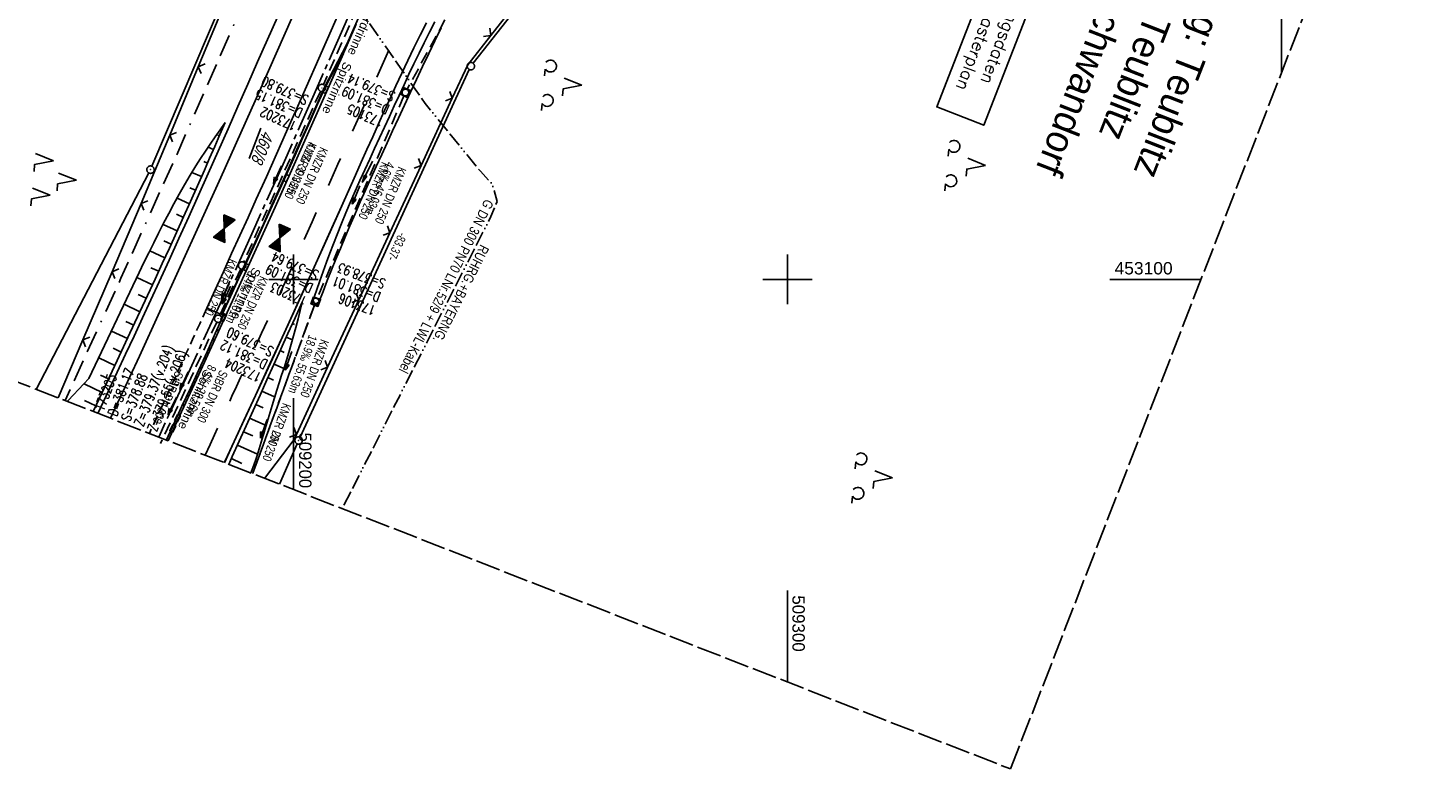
# Model space of a CAD drawing. Extents: x 508935 to 509681, y 453001 to 454023.
# Tile 2 of 36: x 509146 to 509430, y 453001 to 453151. Entities that reach past the tile are written whole.
import ezdxf

# ---------------------------------------------------------------- set-up
doc = ezdxf.new("R2010")
doc.units = 0
doc.header["$LTSCALE"] = 10
doc.header["$MEASUREMENT"] = 0
for name, pattern in [('ACAD_ISO13W100', [36, 12, -3, 12, -3, 0, -3, 0, -3]), ('ACAD_ISO16W100', [73, 15, -6.5, 15, -6.5, 15, -7, 1, -7]), ('ACHSE', [5.5, 4, -0.5, 0.5, -0.5]), ('AUSGEZOGEN', [0]), ('LT00', [0]), ('LT02', [0.4, 0.2, -0.2]), ('LT11', [0.3, 0.2, -0.1]), ('LT12', [0.4, 0.3, -0.1]), ('LT14', [0.6, 0.5, -0.1]), ('STRICHLINIE2', [0.375, 0.25, -0.125])]:
    doc.linetypes.add(name, pattern=pattern)
doc.layers.get('0').update_dxf_attribs({"linetype": 'LT00'})
for name, color, linetype in [('--EK_FBR', 1, 'LT00'), ('--EK_Halt-Pfeil', 4, 'LT00'), ('--EK_Haltung', 7, 'STRICHLINIE2'), ('--EK_Haltung-Text', 140, 'LT00'), ('--EK_Schacht-Text', 5, 'LT00'), ('--EL_DFK_AB_L', 21, 'LT00'), ('--EL_DFK_AB_P', 7, 'LT00'), ('--EL_Halt-Pfeil', 4, 'LT00'), ('--EL_Haltung', 182, 'STRICHLINIE2'), ('--EL_Haltung-Text', 182, 'LT00'), ('--EL_TEXT_KASTEN', 182, 'Continuous'), ('-AX-093', 35, 'ACHSE'), ('-HTP-40O', 11, 'Continuous'), ('-HTP-40W', 11, 'Continuous'), ('ABSTAND', 8, 'LT00'), ('BAB-KABEL', 220, 'ACAD_ISO16W100'), ('DFK_AB_FLNR', 7, 'Continuous'), ('DFK_AB_L', 21, 'LT00'), ('DFK_AB_P', 7, 'LT00'), ('DFK_NUTZUNG', 250, 'LT00'), ('DL', 182, 'LT12'), ('DL_PFEIL', 201, 'LT00'), ('DL_TEXT', 182, 'LT00'), ('GASLTG', 250, 'ACAD_ISO13W100'), ('GASLTG_TEXT', 250, 'Continuous'), ('GRENZNAME_A', 250, 'Continuous'), ('MITTELSTREIFEN-Ü_LINIE', 250, 'LT11'), ('PFEIL', 140, 'AUSGEZOGEN'), ('RINNE_TEXT', 11, 'Continuous'), ('SCHLITZRINNE', 182, 'LT00'), ('V118_AFBR_BAB', 250, 'LT00'), ('V118_BOESCH', 250, 'LT00'), ('V118_BOSCHUNG', 250, 'LT00'), ('V118_GRABEN', 250, 'LT00'), ('V118_H_BORD', 8, 'LT00'), ('V118_KA_MULD', 182, 'LT00'), ('V118_KA_PRUF', 182, 'LT00'), ('V118_LD_MARK', 250, 'LT00'), ('V118_LG_MARK', 250, 'LT02'), ('V118_PARK_MS', 1, 'LT00'), ('V118_RASTER', 250, 'LT00'), ('V118_RINNE', 182, 'LT00'), ('V118_SCHLITZR', 182, 'LT00'), ('V118_SINKK', 182, 'LT00'), ('V118_ZAUN', 40, 'LT00')]:
    doc.layers.add(name, color=color, linetype=linetype)
doc.layers.add('-BLATT_118-RAND', color=7, linetype='LT14', plot=False)
doc.styles.add('Arial', font='ARIAL.TTF')
doc.styles.add('Haltungsbeschriftung', font='ARIAL.TTF', dxfattribs={"width": 0.75})
doc.styles.add('ROMANS', font='romans.shx', dxfattribs={"width": 0.8})
doc.styles.add('schachtbeschriftung', font='romans.shx', dxfattribs={"width": 0.75, "height": 2})
doc.styles.get("Standard").update_dxf_attribs({"font": 'ARIAL.TTF'})
doc.styles.add('UNIR-H', font='unir_h.shx', dxfattribs={"width": 0.8})
doc.styles.add('Versorgungsltg', font='ARIAL.TTF', dxfattribs={"width": 0.8, "height": 2})

# ---------------------------------------------------------------- blocks, each defined once
blk = doc.blocks.new('SYMB0003')
at = {"color": 0, "linetype": 'ByBlock'}
for p, q in [((-0.015712, 0), (0.010166, 0.012015)), ((0, -0.021257), (-0.015712, 0)), ((0.010166, 0.012015), (0, -0.021257))]:
    blk.add_line(p, q, dxfattribs=at)
for points in [[(-0.031395, 0.499013), (-0.093691, 0.491144), (-0.154509, 0.475528), (-0.21289, 0.452414), (-0.267913, 0.422164), (-0.318712, 0.385257), (-0.364484, 0.342274), (-0.404509, 0.293893), (-0.438154, 0.240877), (-0.464888, 0.184062), (-0.484292, 0.124345), (-0.496058, 0.062667), (-0.5, 0)], [(-0.5, 0), (-0.496058, -0.062667), (-0.484292, -0.124345), (-0.464888, -0.184062), (-0.438154, -0.240877), (-0.404509, -0.293893), (-0.364485, -0.342274), (-0.318712, -0.385257), (-0.267914, -0.422164), (-0.21289, -0.452414), (-0.154509, -0.475529), (-0.093691, -0.491144), (-0.031395, -0.499014), (0.031395, -0.499014)], [(0.5, 0), (0.496057, 0.062667), (0.484292, 0.124345), (0.464888, 0.184062), (0.438153, 0.240877), (0.404509, 0.293893), (0.364484, 0.342274), (0.318712, 0.385257), (0.267913, 0.422164), (0.21289, 0.452414), (0.154509, 0.475528), (0.093691, 0.491144), (0.031395, 0.499013), (-0.031395, 0.499013)], [(0.031395, -0.499014), (0.093691, -0.491144), (0.154509, -0.475529), (0.21289, -0.452414), (0.267914, -0.422164), (0.318712, -0.385257), (0.364485, -0.342274), (0.404509, -0.293893), (0.438154, -0.240877), (0.464889, -0.184062), (0.484292, -0.124345), (0.496058, -0.062667), (0.5, 0)]]:
    blk.add_lwpolyline(points, dxfattribs=at)
blk = doc.blocks.new('SYMB7221')
at = {"color": 0, "linetype": 'ByBlock'}
for p, q in [((0, 0.435), (-0.11, 0.065)), ((0.11, 0.065), (0, 0.435)), ((0.25, 0.065), (0.11, 0.065)), ((-0.35, -0.065), (-0.46, -0.435)), ((0.35, -0.065), (0.24, -0.435))]:
    blk.add_line(p, q, dxfattribs=at)
for points in [[(-0.1, -0.435), (-0.24, -0.435), (-0.35, -0.065)], [(0.6, -0.435), (0.46, -0.435), (0.35, -0.065)]]:
    blk.add_lwpolyline(points, dxfattribs=at)
blk = doc.blocks.new('SYMB7201')
at = {"color": 0, "linetype": 'ByBlock'}
for p, q in [((0, 0.385), (-0.11, 0.015)), ((-0.255, -0.385), (-0.115, -0.385)), ((0.445, -0.385), (0.585, -0.385))]:
    blk.add_line(p, q, dxfattribs=at)
for points in [[(0.25, 0.015), (0.11, 0.015), (0, 0.385)], [(-0.393816, -0.383308), (-0.416239, -0.362945), (-0.432849, -0.337617), (-0.442589, -0.308936), (-0.444836, -0.27873), (-0.439449, -0.248923), (-0.426769, -0.221415), (-0.407606, -0.197958), (-0.38318, -0.180047), (-0.355047, -0.168823), (-0.325, -0.165), (-0.294953, -0.168823), (-0.26682, -0.180047), (-0.242394, -0.197959), (-0.223231, -0.221415), (-0.210551, -0.248923), (-0.205164, -0.27873), (-0.207411, -0.308936), (-0.21715, -0.337617), (-0.233761, -0.362945), (-0.256184, -0.383308)], [(0.306185, -0.383308), (0.283761, -0.362945), (0.267151, -0.337617), (0.257411, -0.308936), (0.255164, -0.27873), (0.260552, -0.248923), (0.273231, -0.221415), (0.292394, -0.197958), (0.31682, -0.180047), (0.344953, -0.168823), (0.375, -0.165), (0.405047, -0.168823), (0.43318, -0.180047), (0.457606, -0.197959), (0.476769, -0.221415), (0.489449, -0.248923), (0.494836, -0.27873), (0.492589, -0.308936), (0.48285, -0.337617), (0.466239, -0.362945), (0.443816, -0.383308)]]:
    blk.add_lwpolyline(points, dxfattribs=at)
blk = doc.blocks.new('Pfreil3')
at = {"layer": 'PFEIL'}
blk.add_hatch(color=256, dxfattribs=at).paths.add_polyline_path([(-1.55, 0.27), (-1.55, -0.27), (0, 0)])
for p, q in [((-1.55, 0), (-4.83, 0)), ((-1.55, -0.27), (-1.55, 0.27)), ((-1.55, 0.27), (0, 0)), ((0, 0), (-1.55, -0.27))]:
    blk.add_line(p, q, dxfattribs=at)
blk = doc.blocks.new('SYMB0652')
at = {"color": 0, "linetype": 'ByBlock'}
blk.add_lwpolyline([(-0.15, -0.075), (0.15, -0.075), (0.15, 0.075), (-0.15, 0.075), (-0.15, -0.075)], dxfattribs=at)
blk = doc.blocks.new('SYMB1210')
at = {"color": 0, "linetype": 'ByBlock'}
blk.add_line((0.018815, -0.179014), (0.055623, -0.17119), dxfattribs=at)
for points in [[(-0.2, -0.2), (-0.2, 0.2), (0.2, 0.2), (0.2, -0.2), (-0.2, -0.2)], [(0.018815, 0.179014), (-0.018815, 0.179014), (-0.055623, 0.17119), (-0.09, 0.155885), (-0.120444, 0.133766), (-0.145623, 0.105801), (-0.164438, 0.073213), (-0.176067, 0.037424), (-0.18, 0)], [(-0.18, 0), (-0.176067, -0.037424), (-0.164438, -0.073213), (-0.145623, -0.105801), (-0.120444, -0.133766), (-0.09, -0.155885), (-0.055623, -0.17119), (-0.018815, -0.179014), (0.018815, -0.179014)], [(0.18, 0), (0.176067, 0.037424), (0.164438, 0.073213), (0.145623, 0.105801), (0.120444, 0.133766), (0.09, 0.155885), (0.055623, 0.17119), (0.018815, 0.179014)], [(0.055623, -0.17119), (0.09, -0.155885), (0.120444, -0.133766), (0.145623, -0.105801), (0.164438, -0.073213), (0.176067, -0.037424), (0.18, 0)]]:
    blk.add_lwpolyline(points, dxfattribs=at)
blk = doc.blocks.new('SYMB0024')
at = {"color": 0, "linetype": 'ByBlock'}
for p, q in [((-0.5, 0.5), (0, 0)), ((0, 0), (0.5, 0.5))]:
    blk.add_line(p, q, dxfattribs=at)
blk = doc.blocks.new('SYMB0070')
at = {"color": 0, "linetype": 'ByBlock'}
for p, q in [((-0.5, 0), (0.2, 0)), ((0.5, 0), (0.2, 0.1)), ((0.2, 0.1), (0.2, 0)), ((0.468, 0), (0.21, 0.086)), ((0.21, 0.086), (0.21, -0.086)), ((0.21, -0.086), (0.468, 0)), ((0.22, -0.072), (0.437, 0)), ((0.23, -0.058), (0.405, 0)), ((0.24, -0.045), (0.374, 0)), ((0.342, 0), (0.25, 0.031)), ((0.25, 0.031), (0.25, -0.031)), ((0.25, -0.031), (0.342, 0)), ((0.26, -0.017), (0.31, 0)), ((0.27, -0.003), (0.279, 0))]:
    blk.add_line(p, q, dxfattribs=at)
for points in [[(0.2, 0), (0.2, -0.1), (0.5, 0)], [(0.437, 0), (0.22, 0.072), (0.22, -0.072)], [(0.405, 0), (0.23, 0.058), (0.23, -0.058)], [(0.374, 0), (0.24, 0.045), (0.24, -0.045)], [(0.31, 0), (0.26, 0.017), (0.26, -0.017)], [(0.279, 0), (0.27, 0.003), (0.27, -0.003)]]:
    blk.add_lwpolyline(points, dxfattribs=at)
blk = doc.blocks.new('SYMB72')
at = {"color": 0, "linetype": 'ByBlock'}
for p, q in [((-0.5, -0.25), (-0.5, 0.25)), ((-0.5, 0.25), (0, 0)), ((-0.5, -0.25), (-0.5, 0.25)), ((0, 0), (-0.5, -0.25)), ((-0.48, -0.24), (-0.48, 0.24)), ((-0.46, -0.23), (-0.46, 0.23)), ((-0.44, -0.22), (-0.44, 0.22)), ((-0.42, -0.21), (-0.42, 0.21)), ((-0.4, -0.2), (-0.4, 0.2)), ((-0.38, -0.19), (-0.38, 0.19)), ((-0.36, -0.18), (-0.36, 0.18)), ((-0.34, -0.17), (-0.34, 0.17)), ((-0.32, -0.16), (-0.32, 0.16)), ((-0.3, -0.15), (-0.3, 0.15)), ((-0.28, -0.14), (-0.28, 0.14)), ((-0.26, -0.13), (-0.26, 0.13)), ((-0.24, -0.12), (-0.24, 0.12)), ((-0.22, -0.11), (-0.22, 0.11)), ((-0.2, -0.1), (-0.2, 0.1)), ((-0.18, -0.09), (-0.18, 0.09)), ((-0.16, -0.08), (-0.16, 0.08)), ((-0.14, -0.07), (-0.14, 0.07)), ((-0.12, -0.06), (-0.12, 0.06)), ((-0.1, -0.05), (-0.1, 0.05)), ((-0.08, -0.04), (-0.08, 0.04)), ((-0.06, -0.03), (-0.06, 0.03)), ((-0.04, -0.02), (-0.04, 0.02)), ((-0.02, -0.01), (-0.02, 0.01)), ((0.02, -0.01), (0.02, 0.01)), ((0.04, -0.02), (0.04, 0.02)), ((0.06, -0.03), (0.06, 0.03)), ((0.08, -0.04), (0.08, 0.04)), ((0.1, -0.05), (0.1, 0.05)), ((0.12, -0.06), (0.12, 0.06)), ((0.14, -0.07), (0.14, 0.07)), ((0.16, -0.08), (0.16, 0.08)), ((0.18, -0.09), (0.18, 0.09)), ((0.2, -0.1), (0.2, 0.1)), ((0.22, -0.11), (0.22, 0.11)), ((0.24, -0.12), (0.24, 0.12)), ((0.26, -0.13), (0.26, 0.13)), ((0.28, -0.14), (0.28, 0.14)), ((0.3, -0.15), (0.3, 0.15)), ((0.32, -0.16), (0.32, 0.16)), ((0.34, -0.17), (0.34, 0.17)), ((0.36, -0.18), (0.36, 0.18)), ((0.38, -0.19), (0.38, 0.19)), ((0.4, -0.2), (0.4, 0.2)), ((0.42, -0.21), (0.42, 0.21)), ((0.44, -0.22), (0.44, 0.22)), ((0.46, -0.23), (0.46, 0.23)), ((0.48, -0.24), (0.48, 0.24)), ((0.5, -0.25), (0.5, 0.25))]:
    blk.add_line(p, q, dxfattribs=at)
at = {"color": 0, "linetype": 'ByBlock', "flags": 128}
blk.add_lwpolyline([(0, 0), (0.5, 0.25), (0.5, -0.25), (0, 0)], dxfattribs=at)

msp = doc.modelspace()

# ---------------------------------------------------------------- linework, layer by layer
at = {"layer": '--EK_FBR', "color": 2}
for points in [[(509210.08, 453155.99), (509207.6, 453150.33), (509205.11, 453144.67), (509202.62, 453139.01), (509200.6, 453134.45), (509198.58, 453129.89), (509196.55, 453125.33), (509194.51, 453120.77), (509192.46, 453116.22), (509190.8, 453112.55), (509189.13, 453108.88), (509187.46, 453105.21), (509185.79, 453101.54), (509184.11, 453097.87), (509182.44, 453094.2)], [(509226.91, 453151.93), (509225.63, 453149.4), (509224.37, 453146.86), (509223.14, 453144.31), (509221.92, 453141.75), (509220.72, 453139.19), (509219.53, 453136.62), (509218.35, 453134.04), (509217.18, 453131.45), (509216.02, 453128.87), (509214.86, 453126.28), (509213.71, 453123.69), (509212.55, 453121.1), (509209.69, 453114.72), (509206.82, 453108.34), (509203.94, 453101.97), (509201.04, 453095.6), (509198.14, 453089.24), (509195.22, 453082.88), (509192.3, 453076.53), (509189.95, 453071.44), (509187.59, 453066.35), (509185.99, 453062.91)], [(509212.68, 453151.62), (509210.88, 453147.48)], [(509186.19, 453092.56), (509196.27, 453114.62), (509206.97, 453138.57), (509210.88, 453147.48)]]:
    msp.add_lwpolyline(points, dxfattribs=at)
at = {"layer": '--EK_FBR'}
for points in [[(509160.38, 453072.89), (509162.57, 453077.55), (509164.28, 453081.21), (509166, 453084.87), (509167.7, 453088.52), (509169.41, 453092.19), (509171.1, 453095.85), (509172.79, 453099.52), (509174.79, 453103.89), (509176.79, 453108.28), (509178.77, 453112.67), (509180.74, 453117.06), (509182.71, 453121.45), (509184.72, 453125.96), (509186.73, 453130.46), (509188.73, 453134.97), (509190.73, 453139.48), (509192.73, 453143.98), (509194.75, 453148.53), (509196.76, 453153.08), (509197.08, 453153.79)], [(509196.76, 453153.08), (509194.75, 453148.53), (509192.73, 453143.98), (509190.73, 453139.48), (509188.73, 453134.97), (509186.73, 453130.46), (509184.72, 453125.96), (509182.71, 453121.45), (509180.74, 453117.06), (509178.77, 453112.67), (509176.79, 453108.28), (509174.79, 453103.89), (509172.79, 453099.52), (509171.1, 453095.85), (509169.41, 453092.19), (509167.7, 453088.52), (509166, 453084.87), (509164.28, 453081.21), (509162.57, 453077.55), (509160.38, 453072.89)], [(509185.56, 453092.9), (509185.51, 453092.92), (509185.17, 453093.02), (509184.83, 453093.14), (509184.29, 453093.35), (509183.76, 453093.58), (509183.1, 453093.89), (509182.44, 453094.2)], [(509185.56, 453092.9), (509185.51, 453092.92), (509185.17, 453093.02), (509184.83, 453093.14), (509184.29, 453093.35), (509183.76, 453093.58), (509183.1, 453093.89), (509182.44, 453094.2)]]:
    msp.add_lwpolyline(points, dxfattribs=at)
at = {"layer": '--EK_FBR', "color": 0}
for points in [[(509206.55, 453147.93), (509205.11, 453144.67), (509202.62, 453139.01), (509200.6, 453134.45), (509198.58, 453129.89), (509196.55, 453125.33), (509194.51, 453120.77), (509192.46, 453116.22), (509190.8, 453112.55), (509189.13, 453108.88), (509187.46, 453105.21), (509185.79, 453101.54), (509184.11, 453097.87), (509182.44, 453094.2)], [(509186.19, 453092.56), (509196.27, 453114.62), (509206.97, 453138.57), (509210.11, 453145.73)], [(509185.98, 453062.92), (509186.23, 453063.45), (509189.27, 453069.99), (509192.3, 453076.53), (509195.71, 453083.94), (509199.11, 453091.36), (509202.5, 453098.78), (509205.86, 453106.21), (509209.21, 453113.65), (509212.55, 453121.1), (509213.71, 453123.69), (509214.86, 453126.28), (509216.02, 453128.87), (509217.18, 453131.45), (509218.35, 453134.04), (509219.53, 453136.62), (509220.71, 453139.18)]]:
    msp.add_lwpolyline(points, dxfattribs=at)
at = {"layer": '--EK_Haltung'}
for p, q in [((509221.85, 453175.42), (509206.04, 453139.41)), ((509241.43, 453172.25), (509223, 453138.47)), ((509205.43, 453138.04), (509189.9, 453103.49)), ((509222.35, 453137.12), (509204.79, 453096.2)), ((509189.29, 453102.12), (509185.05, 453092.72)), ((509204.23, 453094.81), (509191.72, 453060.69)), ((509184.43, 453091.36), (509173.07, 453066.8))]:
    msp.add_line(p, q, dxfattribs=at)
at = {"layer": '--EL_DFK_AB_L'}
for p, q in [((509171.32, 453122.89), (509223.85, 453245.91)), ((509278.19, 453196.94), (509236.35, 453143.73)), ((509201.34, 453068.09), (509235.58, 453142.46)), ((509147.9, 453077.75), (509170.68, 453121.53)), ((509197.15, 453058.57), (509200.73, 453066.72))]:
    msp.add_line(p, q, dxfattribs=at)
at = {"layer": '--EL_Haltung'}
for p, q in [((509221.85, 453175.42), (509206.04, 453139.41)), ((509241.43, 453172.25), (509223, 453138.47)), ((509205.43, 453138.04), (509189.9, 453103.49)), ((509222.35, 453137.12), (509204.79, 453096.2)), ((509189.29, 453102.12), (509185.05, 453092.72)), ((509204.23, 453094.81), (509191.72, 453060.69)), ((509184.43, 453091.36), (509173.07, 453066.8))]:
    msp.add_line(p, q, dxfattribs=at)
at = {"layer": '--EL_TEXT_KASTEN'}
msp.add_lwpolyline([(509353.99, 453195.92), (509330.22, 453134.9), (509339.75, 453131.19), (509363.51, 453192.21)], close=True, dxfattribs=at)
at = {"layer": '-AX-093', "ltscale": 0.2}
msp.add_lwpolyline([(509317.22, 453412.77), (509308.71, 453390.73), (509300.12, 453368.71), (509291.45, 453346.73), (509282.71, 453324.77), (509273.9, 453302.85), (509270.59, 453294.68), (509264.75, 453280.31), (509258.87, 453265.95), (509252.95, 453251.61), (509247, 453237.28), (509241.01, 453222.98), (509234.98, 453208.68), (509228.91, 453194.41), (509222.8, 453180.15), (509216.64, 453165.91), (509210.43, 453151.7), (509204.18, 453137.5), (509197.87, 453123.33), (509191.52, 453109.18), (509185.11, 453095.05), (509178.64, 453080.95), (509172.69, 453068.09)], dxfattribs=at)
at = {"layer": '-BLATT_118-RAND'}
msp.add_lwpolyline([(509270.78, 454022.55), (508935.15, 453160.59), (509345.16, 453000.94), (509680.8, 453862.9), (509270.78, 454022.55)], dxfattribs=at)
at = {"layer": 'BAB-KABEL', "ltscale": 0.03, "flags": 128}
msp.add_lwpolyline([(509470.5, 453944.78), (509458.21, 453903.63), (509438.35, 453830.97), (509425.01, 453786.03), (509416.39, 453764.9), (509399.93, 453736.19), (509391.24, 453726.85), (509356.85, 453688.51), (509364.57, 453673.95), (509363.84, 453665.8), (509354.5, 453630.09), (509353.32, 453624.95), (509351.14, 453623.78), (509343.56, 453618.4), (509335.99, 453613.31), (509348.5, 453587.19), (509341.22, 453550.18), (509337.42, 453531.65), (509314.68, 453503.08), (509303.74, 453489.8), (509300.96, 453447.52), (509302.85, 453431.61), (509291.05, 453400.17), (509282.59, 453378.58), (509275.73, 453361.07), (509266.26, 453337.01), (509263.49, 453328.72), (509250.64, 453294.88), (509245.89, 453283.23), (509235.17, 453259.78), (509212.85, 453210.09), (509199.32, 453179.06), (509194.55, 453166.61), (509176.33, 453125.19), (509165.06, 453100.23), (509153.73, 453075.48)], dxfattribs=at)
at = {"layer": 'DFK_AB_L'}
for p, q in [((509171.32, 453122.89), (509223.85, 453245.91)), ((509278.19, 453196.94), (509236.35, 453143.73)), ((509201.34, 453068.09), (509235.58, 453142.46)), ((509147.9, 453077.75), (509170.68, 453121.53)), ((509197.15, 453058.57), (509200.73, 453066.72))]:
    msp.add_line(p, q, dxfattribs=at)
at = {"layer": 'DL'}
msp.add_line((509204.23, 453094.81), (509191.72, 453060.69), dxfattribs=at)
at = {"layer": 'GASLTG', "ltscale": 0.025, "flags": 128}
msp.add_lwpolyline([(509459.38, 453949.11), (509450.2, 453919.85), (509421.35, 453829.74), (509387.43, 453752.09), (509387.15, 453749.69), (509386.64, 453747.99), (509386.11, 453746.64), (509385.69, 453745.92), (509384.19, 453743.86), (509374.9, 453735.13), (509347.99, 453710.57), (509336.99, 453701.01), (509323.7, 453693.59), (509283.73, 453672.57), (509252.46, 453655.66), (509248.05, 453653.59), (509245.29, 453652.33), (509242.73, 453646.85), (509241.02, 453642.69), (509234.18, 453624.45), (509228.88, 453610.74), (509200.15, 453529.41), (509193.92, 453514.6), (509160.39, 453424.95), (509155.13, 453408.75), (509155.36, 453404.52), (509170.12, 453341.46), (509176.16, 453307.48), (509192.32, 453255.42), (509195.12, 453180.84), (509226.67, 453135.57), (509237.82, 453121.89), (509240.24, 453119.27), (509241.22, 453115.74), (509239.95, 453112.7), (509210.11, 453054.13), (509209.86, 453053.62)], dxfattribs=at)
at = {"layer": 'MITTELSTREIFEN-Ü_LINIE', "flags": 128}
msp.add_lwpolyline([(509182.44, 453094.2), (509180.99, 453091.02), (509179.54, 453087.83), (509178.08, 453084.65), (509176.63, 453081.46), (509175.17, 453078.28), (509173.71, 453075.1), (509172.24, 453071.92), (509170.8, 453068.83)], dxfattribs=at)
at = {"layer": 'SCHLITZRINNE'}
for p, q in [((509181.23, 453081.66), (509186.19, 453092.56)), ((509184.55, 453089.93), (509184.78, 453089.47)), ((509185.44, 453091.79), (509185.65, 453091.37)), ((509183.69, 453088.03), (509183.92, 453087.57)), ((509182.82, 453086.13), (509183.06, 453085.67)), ((509176.04, 453070.43), (509181.23, 453081.66)), ((509181.09, 453082.34), (509181.33, 453081.87)), ((509181.96, 453084.24), (509182.19, 453083.77)), ((509180.23, 453080.45), (509180.46, 453079.99)), ((509178.49, 453076.66), (509178.71, 453076.22)), ((509179.36, 453078.55), (509179.58, 453078.1)), ((509177.62, 453074.77), (509177.84, 453074.33)), ((509174.59, 453067.36), (509176.04, 453070.43)), ((509175.87, 453071.01), (509176.1, 453070.56)), ((509176.75, 453072.89), (509176.96, 453072.46)), ((509175, 453069.13), (509175.22, 453068.69))]:
    msp.add_line(p, q, dxfattribs=at)
msp.add_lwpolyline([(509174.59, 453067.36), (509176.04, 453070.43), (509181.23, 453081.66), (509186.19, 453092.56)], dxfattribs=at)
at = {"layer": 'V118_AFBR_BAB', "color": 0}
for points in [[(509210.08, 453155.99), (509207.6, 453150.33), (509205.11, 453144.67), (509202.62, 453139.01), (509200.6, 453134.45), (509198.58, 453129.89), (509196.55, 453125.33), (509194.51, 453120.77), (509192.46, 453116.22), (509190.8, 453112.55), (509189.13, 453108.88), (509187.46, 453105.21), (509185.79, 453101.54), (509184.11, 453097.87), (509182.44, 453094.2)], [(509226.91, 453151.93), (509225.63, 453149.4), (509224.37, 453146.86), (509223.14, 453144.31), (509221.92, 453141.75), (509220.72, 453139.19), (509219.53, 453136.62), (509218.35, 453134.04), (509217.18, 453131.45), (509216.02, 453128.87), (509214.86, 453126.28), (509213.71, 453123.69), (509212.55, 453121.1), (509209.69, 453114.72), (509206.82, 453108.34), (509203.94, 453101.97), (509201.04, 453095.6), (509198.14, 453089.24), (509195.22, 453082.88), (509192.3, 453076.53), (509189.95, 453071.44), (509187.59, 453066.35), (509185.99, 453062.91)], [(509212.68, 453151.62), (509210.88, 453147.48)]]:
    msp.add_lwpolyline(points, dxfattribs=at)
at = {"layer": 'V118_AFBR_BAB'}
msp.add_lwpolyline([(509196.76, 453153.08), (509194.75, 453148.53), (509192.73, 453143.98), (509190.73, 453139.48), (509188.73, 453134.97), (509186.73, 453130.46), (509184.72, 453125.96), (509182.71, 453121.45), (509180.74, 453117.06), (509178.77, 453112.67), (509176.79, 453108.28), (509174.79, 453103.89), (509172.79, 453099.52), (509171.1, 453095.85), (509169.41, 453092.19), (509167.7, 453088.52), (509166, 453084.87), (509164.28, 453081.21), (509162.57, 453077.55), (509160.38, 453072.89)], dxfattribs=at)
at = {"layer": 'V118_AFBR_BAB', "color": 2}
msp.add_lwpolyline([(509186.19, 453092.56), (509196.27, 453114.62), (509206.97, 453138.57), (509210.88, 453147.48)], dxfattribs=at)
at = {"layer": 'V118_BOESCH'}
for points in [[(509186.12, 453131.73), (509185.12, 453130.28), (509184.12, 453128.83), (509183.13, 453127.38), (509182.15, 453125.92), (509181.19, 453124.45), (509180.24, 453122.97), (509179.08, 453121.08), (509177.95, 453119.16), (509176.85, 453117.23), (509175.77, 453115.28), (509174.72, 453113.32), (509173.69, 453111.35), (509172.68, 453109.37), (509171.68, 453107.38), (509170.69, 453105.38), (509169.7, 453103.38), (509168.72, 453101.38), (509158.56, 453079.94), (509157.51, 453078.84), (509156.46, 453077.73), (509155.41, 453076.62), (509154.33, 453075.46), (509154.18, 453075.3)], [(509159.43, 453073.26), (509160.11, 453074.69), (509161.73, 453078.13), (509164.3, 453083.61), (509166.87, 453089.09), (509169.42, 453094.58), (509171.97, 453100.07), (509173.41, 453103.21), (509174.86, 453106.34), (509176.29, 453109.48), (509177.72, 453112.62), (509179.14, 453115.77), (509180.55, 453118.92), (509181.94, 453122.08), (509183, 453124.49), (509184.04, 453126.9), (509185.08, 453129.31), (509186.12, 453131.73)], [(509186.88, 453062.57), (509187.6, 453064.13), (509189, 453067.24), (509190.41, 453070.35), (509191.81, 453073.46), (509193.21, 453076.57), (509194.61, 453079.68), (509196.01, 453082.79), (509197.42, 453085.89), (509198.87, 453089.07), (509200.32, 453092.24), (509201.77, 453095.42)], [(509201.77, 453095.42), (509201.33, 453093.7), (509200.9, 453091.99), (509200.45, 453090.28), (509199.99, 453088.57), (509199.52, 453086.87), (509199.02, 453085.17), (509198.55, 453083.64), (509198.07, 453082.12), (509197.58, 453080.6), (509197.09, 453079.08), (509196.59, 453077.55), (509196.11, 453076.03), (509195.64, 453074.5), (509195.24, 453073.15), (509194.85, 453071.8), (509194.46, 453070.45), (509194.07, 453069.1), (509193.67, 453067.75), (509193.27, 453066.4), (509192.84, 453065.06), (509192.4, 453063.73), (509191.93, 453062.4), (509191.47, 453061.21), (509191.33, 453060.84)]]:
    msp.add_lwpolyline(points, dxfattribs=at)
at = {"layer": 'V118_BOSCHUNG'}
for p, q in [((509184.96, 453129.03), (509184.69, 453129.15)), ((509183.77, 453126.28), (509182.7, 453126.75)), ((509181.37, 453120.78), (509179.42, 453121.63)), ((509182.58, 453123.53), (509181.8, 453123.87)), ((509180.16, 453118.03), (509179.02, 453118.54)), ((509178.93, 453115.29), (509176.4, 453116.42)), ((509177.69, 453112.54), (509176.33, 453113.16)), ((509176.45, 453109.81), (509173.57, 453111.12)), ((509175.2, 453107.09), (509173.71, 453107.77)), ((509173.95, 453104.36), (509170.87, 453105.76)), ((509172.69, 453101.64), (509171.12, 453102.35)), ((509171.43, 453098.91), (509168.24, 453100.37)), ((509170.17, 453096.19), (509168.56, 453096.92)), ((509168.9, 453093.46), (509165.67, 453094.95)), ((509201.02, 453093.78), (509201.32, 453093.64)), ((509167.63, 453090.73), (509166.01, 453091.49)), ((509199.77, 453091.05), (509200.17, 453090.87)), ((509166.36, 453088.01), (509163.11, 453089.54)), ((509198.53, 453088.32), (509199.77, 453087.77)), ((509165.09, 453085.29), (509163.46, 453086.06)), ((509197.28, 453085.59), (509198.11, 453085.22)), ((509163.82, 453082.57), (509160.55, 453084.12)), ((509196.05, 453082.86), (509198.03, 453081.97)), ((509161.27, 453077.14), (509157.57, 453078.89)), ((509162.54, 453079.86), (509160.9, 453080.63)), ((509194.81, 453080.12), (509195.95, 453079.61)), ((509193.58, 453077.39), (509196.17, 453076.23)), ((509159.99, 453074.43), (509157.69, 453075.52)), ((509192.35, 453074.65), (509193.82, 453074)), ((509191.11, 453071.92), (509194.45, 453070.43)), ((509189.88, 453069.18), (509191.74, 453068.35)), ((509188.65, 453066.45), (509192.71, 453064.63)), ((509187.41, 453063.73), (509189.55, 453062.76))]:
    msp.add_line(p, q, dxfattribs=at)
at = {"layer": 'V118_GRABEN'}
for points in [[(509203.99, 453095.87), (509204.65, 453097.77), (509205.31, 453099.67), (509205.99, 453101.56), (509206.67, 453103.45), (509207.36, 453105.33), (509208.07, 453107.21), (509208.8, 453109.08), (509209.68, 453111.28), (509210.59, 453113.47), (509211.52, 453115.66), (509212.47, 453117.83), (509213.44, 453120), (509214.42, 453122.16), (509215.41, 453124.32), (509216.41, 453126.47), (509217.4, 453128.63), (509218.4, 453130.78), (509219.39, 453132.93), (509220.38, 453135.08), (509221.37, 453137.22), (509222.36, 453139.36), (509223.36, 453141.5), (509224.38, 453143.64), (509225.4, 453145.76), (509226.44, 453147.88), (509227.5, 453149.99), (509228.57, 453152.09)], [(509229.87, 453150.86), (509228.61, 453148.27), (509227.36, 453145.67), (509226.12, 453143.07), (509224.89, 453140.47), (509223.67, 453137.86), (509222.46, 453135.25), (509221.25, 453132.63), (509220.05, 453130.02), (509218.94, 453127.63), (509217.85, 453125.24), (509216.75, 453122.86), (509215.66, 453120.46), (509214.58, 453118.07), (509213.51, 453115.67), (509212.45, 453113.26), (509211.41, 453110.85), (509210.38, 453108.43), (509209.48, 453106.27), (509208.59, 453104.09), (509207.71, 453101.92), (509206.83, 453099.74), (509205.97, 453097.55), (509205.1, 453095.37)], [(509203.99, 453095.87), (509204.04, 453095.62), (509204.1, 453095.4), (509204.19, 453095.22), (509204.31, 453095.11), (509204.47, 453095.09), (509204.66, 453095.14), (509204.87, 453095.24), (509205.1, 453095.37)]]:
    msp.add_lwpolyline(points, dxfattribs=at)
at = {"layer": 'V118_H_BORD'}
msp.add_line((509206.29, 453138.89), (509210.79, 453147.56), dxfattribs=at)
for points in [[(509210.79, 453147.56), (509216.22, 453160.02), (509226.34, 453183.27), (509245.48, 453228.21), (509264.42, 453274.01), (509273.97, 453297.5), (509301.47, 453366.33), (509319.19, 453412.24), (509334.6, 453452.75), (509337.53, 453460.57)], [(509185.51, 453092.92), (509187.19, 453096.57), (509188.87, 453100.23), (509190.55, 453103.88), (509192.23, 453107.54), (509193.9, 453111.2), (509195.56, 453114.87), (509197.36, 453118.87), (509199.16, 453122.87), (509200.95, 453126.87), (509202.73, 453130.88), (509204.51, 453134.89), (509206.29, 453138.89)]]:
    msp.add_lwpolyline(points, dxfattribs=at)
at = {"layer": 'V118_LD_MARK'}
msp.add_lwpolyline([(509201.43, 453156.87), (509193.39, 453138.71), (509185.27, 453120.6), (509177.06, 453102.52), (509168.78, 453084.47), (509162.94, 453071.89)], dxfattribs=at)
at = {"layer": 'V118_LG_MARK', "ltscale": 3, "flags": 128}
msp.add_lwpolyline([(509182.13, 453064.42), (509183.13, 453066.61), (509184.01, 453068.57), (509184.89, 453070.52), (509185.76, 453072.47), (509186.64, 453074.43), (509187.53, 453076.37), (509188.43, 453078.32), (509189.27, 453080.12), (509190.12, 453081.92), (509190.97, 453083.72), (509191.83, 453085.52), (509192.68, 453087.31), (509193.53, 453089.11), (509194.85, 453091.91), (509196.14, 453094.72), (509197.43, 453097.53), (509198.71, 453100.34), (509199.98, 453103.16), (509201.24, 453105.98), (509202.5, 453108.81), (509203.76, 453111.63), (509208.98, 453123.34), (509214.21, 453135.05), (509219.43, 453146.76)], dxfattribs=at)
at = {"layer": 'V118_PARK_MS'}
msp.add_lwpolyline([(509185.56, 453092.9), (509185.51, 453092.92), (509185.17, 453093.02), (509184.83, 453093.14), (509184.29, 453093.35), (509183.76, 453093.58), (509183.1, 453093.89), (509182.44, 453094.2)], dxfattribs=at)
at = {"layer": 'V118_RASTER'}
for p, q in [((509400, 453169.25), (509400, 453141.76)), ((509200, 453105), (509200, 453095)), ((509300, 453095), (509300, 453105)), ((509195, 453100), (509205, 453100)), ((509295, 453100), (509305, 453100)), ((509365.24, 453100), (509383.74, 453100)), ((509200, 453075.96), (509200, 453057.46)), ((509300, 453018.52), (509300, 453037.02))]:
    msp.add_line(p, q, dxfattribs=at)
at = {"layer": 'V118_RINNE'}
msp.add_lwpolyline([(509185.84, 453092.75), (509185.56, 453092.9), (509187.25, 453096.56), (509188.95, 453100.22), (509190.64, 453103.87), (509192.33, 453107.53), (509194.01, 453111.2), (509195.68, 453114.87), (509197.23, 453118.28), (509198.77, 453121.71), (509200.3, 453125.13), (509201.83, 453128.56), (509203.35, 453131.99), (509204.87, 453135.42), (509206.39, 453138.85), (509210.88, 453147.48)], dxfattribs=at)
at = {"layer": 'V118_SCHLITZR'}
msp.add_line((509185.84, 453092.75), (509186.19, 453092.56), dxfattribs=at)
msp.add_lwpolyline([(509174.23, 453067.49), (509174.25, 453067.54), (509175.7, 453070.64), (509177.41, 453074.32), (509179.11, 453078), (509180.79, 453081.69), (509182.48, 453085.37), (509184.16, 453089.06), (509185.84, 453092.75)], dxfattribs=at)
at = {"layer": 'V118_ZAUN'}
for p, q in [((509239.93, 453149.34), (509249.2, 453161.14)), ((509186.46, 453156.87), (509180.7, 453143.02)), ((509180.7, 453143.02), (509174.94, 453129.17)), ((509225.82, 453123.04), (509232.14, 453136.65)), ((509219.51, 453109.43), (509225.82, 453123.04)), ((509169.12, 453115.35), (509163.24, 453101.55)), ((509213.2, 453095.83), (509219.51, 453109.43)), ((509163.24, 453101.55), (509157.35, 453087.76)), ((509206.89, 453082.22), (509213.2, 453095.83)), ((509157.35, 453087.76), (509152.34, 453076.02)), ((509200.58, 453068.61), (509206.89, 453082.22))]:
    msp.add_line(p, q, dxfattribs=at)
for points in [[(509232.14, 453136.65), (509235.27, 453143.41), (509239.93, 453149.34)], [(509174.94, 453129.17), (509171.93, 453121.94), (509169.12, 453115.35)], [(509194.14, 453059.74), (509200.12, 453067.61), (509200.58, 453068.61)]]:
    msp.add_lwpolyline(points, dxfattribs=at)

# ---------------------------------------------------------------- block references
at = {"layer": '--EK_Halt-Pfeil', "yscale": 4, "zscale": 4}
for p, xscale, rotation in [((509196.75, 453121.18), 4.000000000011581, 245.7993800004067), ((509212.65, 453117.06), 3.999999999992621, 246.771480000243), ((509186.26, 453097.83), 3.999999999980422, 245.7584500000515), ((509198.99, 453083.52), 3.999999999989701, 249.8582899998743), ((509177.84, 453079.5), 3.999999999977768, 245.1788300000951)]:
    msp.add_blockref('SYMB0070', p, dxfattribs=dict(at, xscale=xscale, rotation=rotation))
at = {"layer": '--EL_DFK_AB_P', "xscale": 1.500000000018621, "yscale": 1.5, "zscale": 1.5, "rotation": 264.7377099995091}
for p in [(509235.89, 453143.14), (509171.03, 453122.2), (509201.03, 453067.41)]:
    msp.add_blockref('SYMB0003', p, dxfattribs=at)
at = {"layer": '--EL_Halt-Pfeil', "yscale": 4, "zscale": 4}
for p, xscale, rotation in [((509196.75, 453121.18), 4.000000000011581, 245.7993800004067), ((509212.65, 453117.06), 3.999999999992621, 246.771480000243), ((509186.39, 453096.79), 3.999999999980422, 245.7584500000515), ((509175.44, 453074.38), 3.999999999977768, 245.1788300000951), ((509193.97, 453069.75), 3.999999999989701, 249.8582899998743)]:
    msp.add_blockref('SYMB0070', p, dxfattribs=dict(at, xscale=xscale, rotation=rotation))
at = {"layer": '-HTP-40O', "xscale": 4.999999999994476, "yscale": 5, "zscale": 5, "rotation": 245.7273460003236}
msp.add_blockref('SYMB72', (509197.2, 453108.39), dxfattribs=at)
at = {"layer": '-HTP-40W', "xscale": 5.000000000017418, "yscale": 5, "zscale": 5, "rotation": 245.6871640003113}
msp.add_blockref('SYMB72', (509185.98, 453110.27), dxfattribs=at)
at = {"layer": 'DFK_AB_P', "xscale": 1.500000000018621, "yscale": 1.5, "zscale": 1.5, "rotation": 264.7377099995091}
for p in [(509235.89, 453143.14), (509171.03, 453122.2), (509201.03, 453067.41)]:
    msp.add_blockref('SYMB0003', p, dxfattribs=at)
at = {"layer": 'DFK_NUTZUNG', "xscale": 10.00000000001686, "yscale": 10, "zscale": 10, "rotation": 264.7377100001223}
for name, p in [('SYMB7201', (509254.56, 453139.66)), ('SYMB7201', (509336.25, 453123.41)), ('SYMB7221', (509151.69, 453120.46)), ('SYMB7201', (509317.43, 453060.18))]:
    msp.add_blockref(name, p, dxfattribs=at)
at = {"layer": 'DL_PFEIL', "xscale": 3.999999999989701, "yscale": 4, "zscale": 4, "rotation": 249.8582899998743}
msp.add_blockref('SYMB0070', (509193.97, 453069.75), dxfattribs=at)
at = {"layer": 'PFEIL', "rotation": 244.3646402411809}
msp.add_blockref('Pfreil3', (509213.92, 453119.59), dxfattribs=at)
at = {"layer": 'V118_KA_MULD', "zscale": 3.8}
for p, xscale, yscale, rotation in [((509222.64, 453137.81), 3.800000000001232, 3.799999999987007, 245.2287843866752), ((509204.49, 453095.51), 3.800000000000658, 3.799999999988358, 248.7249099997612)]:
    msp.add_blockref('SYMB1210', p, dxfattribs=dict(at, xscale=xscale, yscale=yscale, rotation=rotation))
at = {"layer": 'V118_KA_PRUF', "xscale": 1.499999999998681, "yscale": 1.5, "zscale": 1.5, "rotation": 248.7249099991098}
for p in [(509205.74, 453138.73), (509189.59, 453102.81), (509184.74, 453092.04)]:
    msp.add_blockref('SYMB0003', p, dxfattribs=at)
at = {"layer": 'V118_SINKK', "zscale": 4.5}
for p, xscale, yscale, rotation in [((509206.46, 453138.38), 4.4999999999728, 4.500000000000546, 245.9341503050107), ((509198.5, 453120.5), 4.499999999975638, 4.500000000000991, 245.9341503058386), ((509190.33, 453102.46), 4.499999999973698, 4.499999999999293, 245.437153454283), ((509185.86, 453092.34), 4.499999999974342, 4.500000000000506, 245.5359234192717), ((509175.54, 453069.85), 4.499999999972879, 4.499999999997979, 244.7334136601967), ((509176.51, 453071.93), 4.499999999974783, 4.500000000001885, 245.1809457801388)]:
    msp.add_blockref('SYMB0652', p, dxfattribs=dict(at, xscale=xscale, yscale=yscale, rotation=rotation))
at = {"layer": 'V118_ZAUN', "yscale": 2.099999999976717, "zscale": 2.1}
for p, xscale, rotation in [((509239.93, 453149.34), 2.100000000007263, 51.84612000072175), ((509180.7, 453143.02), 2.09999999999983, 247.4169200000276), ((509232.14, 453136.65), 2.099999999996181, 65.11715999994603), ((509174.94, 453129.17), 2.09999999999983, 247.4169200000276), ((509225.82, 453123.04), 2.099999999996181, 65.11715999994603), ((509169.12, 453115.35), 2.100000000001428, 246.8991699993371), ((509219.51, 453109.43), 2.099999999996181, 65.11715999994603), ((509163.24, 453101.55), 2.100000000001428, 246.8991699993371), ((509213.2, 453095.83), 2.099999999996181, 65.11715999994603), ((509157.35, 453087.76), 2.100000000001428, 246.8991699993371), ((509206.89, 453082.22), 2.099999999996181, 65.11715999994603), ((509200.58, 453068.61), 2.099999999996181, 65.11715999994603)]:
    msp.add_blockref('SYMB0024', p, dxfattribs=dict(at, xscale=xscale, rotation=rotation))

# ---------------------------------------------------------------- texts
at = {"layer": '--EK_Haltung-Text', "style": 'Haltungsbeschriftung'}
for s, rotation, width, p in [('4.1‰ 39.38m', -114.2006, 0.75, (509203.1, 453127.97)), ('KMZR DN 250', -114.2006, 0.75, (509205.43, 453126.92)), ('4.6‰ 46.03m', -113.2285, 0.75, (509218.88, 453123.96)), ('KMZR DN 250', -113.2285, 0.75, (509221.23, 453122.95)), ('3.4‰ 11.81m', -114.2416, 0.75, (509190.92, 453101.86)), ('KMZR DN 250', -114.2416, 0.7, (509193.26, 453100.81)), ('18.9‰ 55.63m', -110.1417, 0.75, (509203.14, 453088.9)), ('KMZR DN 250', -110.1417, 0.75, (509205.54, 453088.02)), ('8.1‰ 28.56m', -114.8212, 0.75, (509182.81, 453082.87)), ('StBR DN 300', -114.8212, 0.75, (509185.13, 453081.8))]:
    msp.add_text(s, height=1.8, rotation=rotation, dxfattribs=dict(at, width=width)).set_placement(p)
at = {"layer": '--EK_Schacht-Text', "style": 'schachtbeschriftung', "width": 0.75}
for s, rotation, p in [('S=379.14', -203.2285, (509220.74, 453137.81)), ('S=379.80', -204.2006, (509203.21, 453137.04)), ('D=381.09', -203.2285, (509219.6, 453135.16)), ('D=381.15', -204.2006, (509202.03, 453134.41)), ('173202', -204.2006, (509200.85, 453131.79)), ('173105', -203.2285, (509218.47, 453132.52)), ('S=379.64', -204.2416, (509205.3, 453101.59)), ('D=381.09', -204.2416, (509204.12, 453098.97)), ('S=378.93', -200.1417, (509218.81, 453099.94)), ('173203', -204.2416, (509202.94, 453096.34)), ('D=381.01', -200.1417, (509217.82, 453097.24)), ('173106', -200.1417, (509216.83, 453094.54)), ('D=381.12', -204.8212, (509194.93, 453083.54)), ('S=379.60', -204.8212, (509196.14, 453086.15)), ('Z=379.37(v.204)', 68.9062, (509169.55, 453070.05)), ('Z=379.55(v.206)', 68.9062, (509172.24, 453069.01)), ('173204', -204.8212, (509193.72, 453080.93)), ('173205', 68.9062, (509161.49, 453073.16)), ('D=381.17', 68.9062, (509164.18, 453072.12)), ('S=378.88', 68.9062, (509166.87, 453071.08))]:
    msp.add_text(s, height=2, rotation=rotation, dxfattribs=at).set_placement(p)
at = {"layer": '--EL_Haltung-Text', "style": 'Haltungsbeschriftung', "width": 0.75}
for s, rotation, p in [('KMZR DN 250', -114.2006, (509203.1, 453127.97)), ('KMZR DN 250', -113.2285, (509217.91, 453123.89)), ('KMZR DN 250', -114.2416, (509186.94, 453104.37)), ('StBR DN 300', -114.8212, (509176.14, 453081.6)), ('KMZR DN 250', -110.1417, (509197.86, 453075.11))]:
    msp.add_text(s, height=1.8, rotation=rotation, dxfattribs=at).set_placement(p)
at = {"layer": '--EL_TEXT_KASTEN', "insert": (509346.87, 453163.55), "char_height": 2.5, "attachment_point": 5, "rotation": 248.7249, "style": 'ROMANS'}
msp.add_mtext('{\\W1;Schacht- und Haltungsdaten\\Psiehe Entwässerungskatasterplan}', dxfattribs=at)
at = {"layer": 'ABSTAND', "width": 0.75}
msp.add_text(' -83.37-', height=1.8, rotation=-114.7169, dxfattribs=at).set_placement((509221.62, 453110.13))
at = {"layer": 'DFK_AB_FLNR', "oblique": 13.754, "width": 0.75}
msp.add_text('%%U460/8', height=2.5, rotation=248.7249, dxfattribs=at).set_placement((509193.78, 453130.27))
at = {"layer": 'DL_TEXT', "style": 'Haltungsbeschriftung', "width": 0.75}
msp.add_text('KMZR 250', height=1.8, rotation=-110.1417, dxfattribs=at).set_placement((509197.86, 453075.11))
at = {"layer": 'GASLTG_TEXT', "insert": (509232.38, 453097.83), "char_height": 2, "attachment_point": 5, "rotation": 243.1635, "style": 'Versorgungsltg'}
msp.add_mtext('{\\fArial|b0|i0|c238|p34;RUHRG.+BAYERNG.\\PG DN 300} {\\fArial|b0|i0|c238|p34;PN70 LNr.52/9 + LWL-Kabel}', dxfattribs=at)
at = {"layer": 'GRENZNAME_A', "insert": (509400.44, 453184.57), "char_height": 5.6, "attachment_point": 1, "rotation": 248.7249, "style": 'UNIR-H'}
msp.add_mtext('{\\W1;Gemarkung: Teublitz\\PGemeinde: Teublitz\\PLandkreis: Schwandorf}', dxfattribs=at)
at = {"layer": 'RINNE_TEXT', "char_height": 1.8, "attachment_point": 7, "style": 'Arial'}
for s, insert, rotation in [('Bordrinne', (509215.25, 453155.78), 246.2941), ('Spitzrinne', (509209.73, 453144.38), 246.2941), ('Spitzrinne', (509191.29, 453102.8), 246.2469), ('Schlitzrinne', (509181.91, 453081.95), 245.5359)]:
    msp.add_mtext(s, dxfattribs=dict(at, insert=insert, rotation=rotation))
at = {"layer": 'V118_RASTER'}
for s, rotation, width, p in [(' 453100', 0.0009, 1.01, (509365.24, 453101)), (' 509200', -89.9991, 0.965, (509201.13, 453069.94)), (' 509300', -89.9991, 0.979, (509301, 453037.02))]:
    msp.add_text(s, height=2.5, rotation=rotation, dxfattribs=dict(at, width=width)).set_placement(p)

doc.saveas('drawing.dxf')
